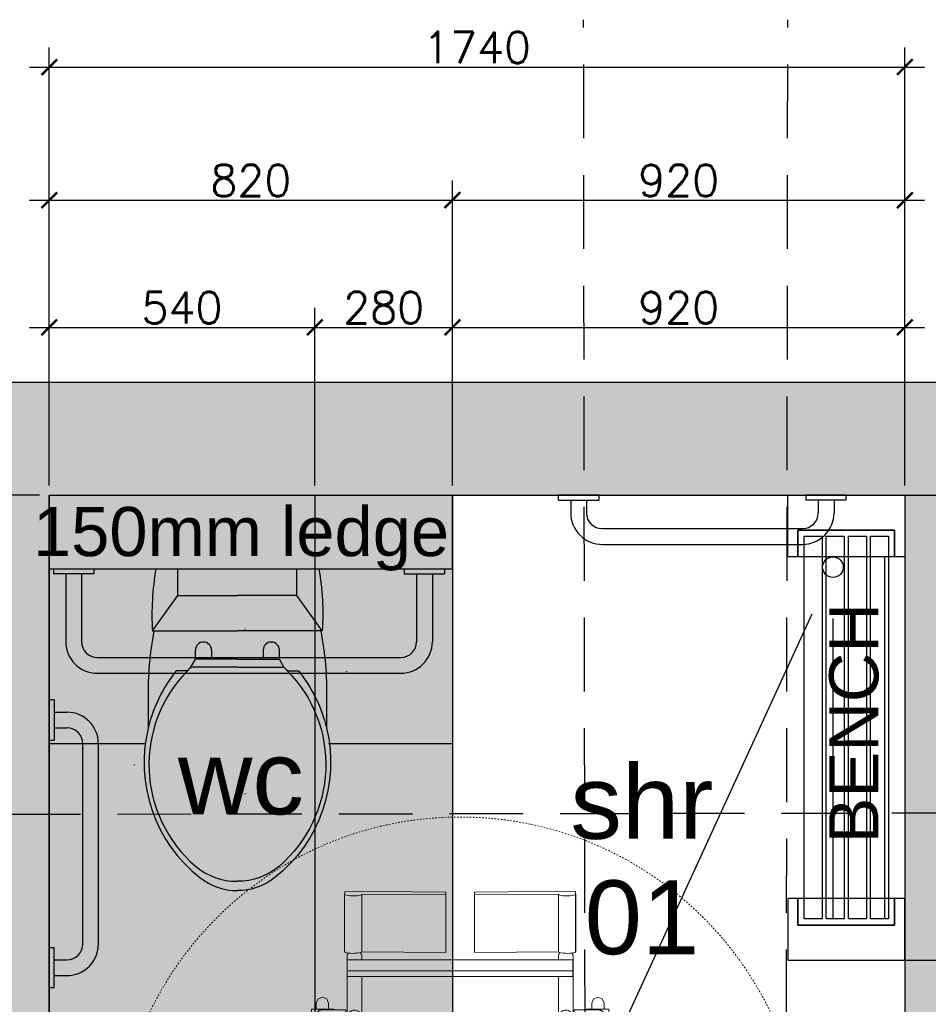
# Model space of a CAD drawing. Header units: millimetres. Extents: x -115474967 to 444143, y -74377 to 241828222.
# Tile 173 of 256: x -104926 to -103078, y 246599 to 248601. Entities that reach past the tile are written whole.
import ezdxf

# ---------------------------------------------------------------- set-up
doc = ezdxf.new("R2010")
doc.units = ezdxf.units.MM
doc.header["$MEASUREMENT"] = 0
doc.linetypes.add('2DASHED', pattern=[0.75, 0.5, -0.25])
doc.linetypes.add('Dash', pattern=[6.35, 3.175, -3.175])
for name, color, linetype in [('00-2 Walls', 4, 'Continuous'), ('00-3 Elev 02', 1, 'Continuous'), ('00-3 Elev 04', 8, 'Continuous'), ('CEIL-PLAN', 7, 'Continuous'), ('DIMS-20', 9, 'Continuous'), ('EB Retained', 9, 'Continuous'), ('FITT-SANT', 5, 'Continuous'), ('TEXT-50', 2, 'Continuous'), ('TILES', 8, 'Continuous')]:
    doc.layers.add(name, color=color, linetype=linetype)
doc.layers.add('0_cons_01', color=40, linetype='Continuous', lineweight=0, plot=False)
for name, color, linetype, lineweight in [('A-DETL-GENF-HDLN', 1, 'Dash', 9), ('A-DETL-GENF-OTLN', 92, 'Continuous', 5), ('G-____-____-TEXT', 231, 'Continuous', 5), ('Interior - Furniture _Pen_No__1', 7, 'Continuous', 13), ('Interior - Furniture _Pen_No__2', 8, 'Continuous', 15)]:
    doc.layers.add(name, color=color, linetype=linetype, lineweight=lineweight)
doc.layers.add('New_B  _  FLOORS  _  Slabs.exist_Pen_No__101', color=7, linetype='Continuous', lineweight=13, true_color=0x747474)
doc.styles.add('Arial_2', font='arial.ttf', dxfattribs={"height": 150})
doc.styles.add('DIMS', font='simplex.shx')
doc.styles.add('TEXT-50', font='arial.ttf', dxfattribs={"height": 100})
doc.dimstyles.new('DIM-20', dxfattribs={"dimscale": 4, "dimtxt": 10, "dimasz": 8, "dimexe": 10, "dimexo": 5, "dimgap": 4, "dimtad": 1, "dimdec": 0, "dimrnd": 5, "dimdsep": 46, "dimtxsty": 'DIMS', "dimblk": 'ARCHTICK', "dimcen": 25, "dimdle": 10, "dimclrd": 9, "dimclre": 9, "dimclrt": 4, "dimadec": 0, "dimazin": 0, "dimtfac": 1, "dimtdec": 0, "dimtmove": 2, "dimatfit": 2, "dimfxl": 1, "dimtolj": 1, "dimtzin": 0, "dimarcsym": 0})

# ---------------------------------------------------------------- blocks, each defined once
blk = doc.blocks.new('gf')
for p, q in [((192800, 61204), (192800, 61535.5)), ((193000.1, 61464.2), (192983.3, 61455.1)), ((192983.3, 61455.1), (192965, 61455.1)), ((192983.3, 61422.3), (192983.3, 61455.1)), ((192965, 61422.3), (192983.3, 61422.3)), ((192983.3, 61369.8), (192983.3, 61422.3)), ((192983.3, 61369.8), (192983.3, 61317.2)), ((192965, 61317.2), (192983.3, 61317.2)), ((192983.3, 61317.2), (192983.3, 61284.4)), ((192983.3, 61284.4), (192965, 61284.4)), ((193000.1, 61275.3), (192983.3, 61284.4))]:
    blk.add_line(p, q)
for points in [[(192926.2, 61539.3, -0.052121), (193063.4, 61551.2), (193123.6, 61551.2, -0.14456)], [(193006.9, 61493.9, -0.11024), (193123.6, 61551.2, -0.16845)], [(193006.9, 61471.2, -0.434217), (193404.1, 61455.1, -0.182634), (193435.2, 61369.8, -2.693815)], [(193123.6, 61551.2, -0.292914), (193427.7, 61445.9, -0.16845), (193454.2, 61369.8, -2.883082)], [(192800, 61535.5, -0.056711), (192926, 61542.5), (192926, 61539.3)], [(193006.9, 61471.2), (193006.9, 61493.9, -0.416606)], [(193000.1, 61464.2, -0.008985), (193006.9, 61471.2, -0.182634)], [(193000.1, 61369.8), (193000.1, 61464.2, -0.444938)], [(193000.1, 61369.8), (193000.1, 61275.3, 0.008985)], [(193006.9, 61268.3, 0.434217), (193404.1, 61284.4, 0.182634), (193435.2, 61369.8, 2.693815)], [(193123.6, 61188.3, 0.292914), (193427.7, 61293.6, 0.16845), (193454.2, 61369.8, 2.883082)], [(193000.1, 61275.3, 0.008985), (193006.9, 61268.3, 0.182634)], [(193006.9, 61268.3), (193006.9, 61245.6, 0.416606)], [(193006.9, 61245.6, 0.11024), (193123.6, 61188.3, 0.16845)], [(192800, 61204, 0.056711), (192926, 61197), (192926, 61200.2)], [(192926.2, 61200.2, 0.052121), (193063.4, 61188.3), (193123.6, 61188.3, 0.14456)]]:
    blk.add_lwpolyline(points, format="xyb")
for points in [[(192926, 61542.5), (192854, 61491), (192800, 61491)], [(192926, 61539.3), (192926, 61369.8)], [(192854, 61491), (192854, 61369.8)], [(192854, 61248.5), (192854, 61369.8)], [(192926, 61200.2), (192926, 61369.8)], [(192926, 61197), (192854, 61248.5), (192800, 61248.5)]]:
    blk.add_lwpolyline(points)
for centre in [(192965, 61438.7), (192965, 61300.8)]:
    blk.add_arc(centre, 16.4, 90, 270)
blk = doc.blocks.new('Wheelchair_7000 - 1400dia-2936137-00 GROUND FLOOR LEVEL')
at = {"layer": 'A-DETL-GENF-HDLN', "color": 250}
blk.add_circle((0, 0), 700, dxfattribs=at)
at = {"layer": 'A-DETL-GENF-OTLN', "color": 250}
for p, q in [((428.5, 324.8), (429.7, 324.2)), ((-309.2, 302.4), (-280.8, 302.4)), ((-309.2, 302.4), (-309.2, 256.9)), ((-280.8, 302.4), (-245.7, 302.4)), ((-280.8, 302.4), (-280.8, 287.9)), ((-245.7, 292.5), (-245.7, 302.4)), ((-88.3, 312.8), (-89.5, 313.5)), ((142.8, 296.5), (142.8, 292.2)), ((197.3, 296.5), (142.8, 296.5)), ((197.3, 292.3), (197.3, 296.5)), ((465, 292.4), (468.8, 291)), ((-308.2, 279.7), (-308.2, 232.2)), ((-278.2, 232.2), (-278.2, 279.7)), ((-245.7, 256.9), (-245.7, 267.6)), ((142.8, 262.4), (142.8, 232.2)), ((197.3, 232.2), (197.3, 262.5)), ((-308.2, 256.9), (-309.2, 256.9)), ((-245.7, 256.9), (-278.1, 256.9)), ((-543.5, 234.9), (-549, 233.7)), ((-549, 233.7), (-547.1, 28.9)), ((-543.5, 234.9), (-426.7, 234.9)), ((-426.4, 235), (-543.2, 235)), ((-337, 230), (-415.9, 230)), ((-409.5, 229.5), (-387, 229.5)), ((-409.5, 229.5), (-409.5, -229.5)), ((-387, 229.5), (-375.4, 229.5)), ((-387, 229.5), (-387, -229.5)), ((-375.4, 229.5), (-375.4, -229.5)), ((-319.8, 230), (-337, 230)), ((-293.2, 232.2), (-308.2, 232.2)), ((-277.5, 230), (-301.5, 230)), ((-277.5, 230), (-293.7, 230)), ((-278.2, 232.2), (-293.2, 232.2)), ((-169.5, 230), (-261.7, 230)), ((-169.5, 230), (-261.7, 230)), ((189.6, 230), (-169.5, 230)), ((-156.6, 199.5), (-156.6, 229.5)), ((-156.6, 229.5), (-154.4, 229.5)), ((160.2, 229.5), (-154.4, 229.5)), ((-154.4, 229.5), (-154.4, 199.5)), ((142.8, 232.2), (197.3, 232.2)), ((160.2, 199.5), (160.2, 229.5)), ((212.3, 230), (185, 230)), ((450.7, 230), (311.4, 230)), ((-541.6, 28.9), (-543, 200)), ((-426.2, 200), (-543, 200)), ((-426.2, 200), (-424.7, 28.9)), ((-415.9, 200), (-409.5, 200)), ((-375.4, 200), (-337, 200)), ((-337, 200), (-319.8, 200)), ((-309.2, 200), (-277.5, 200)), ((-293.7, 200), (-277.5, 200)), ((-258.1, 200), (-169.5, 200)), ((-258.1, 200), (-169.5, 200)), ((-230.7, 199.8), (-156.6, 199.8)), ((-230.7, 199.8), (-230.7, -200.2)), ((-169.5, 200), (-156.6, 200)), ((-156.6, 199.5), (-154.4, 199.5)), ((-154.4, 199.5), (160.2, 199.5)), ((160.2, 200), (189.6, 200)), ((160.2, 199.8), (162.9, 199.8)), ((162.9, 199.8), (197.2, 199.8)), ((162.9, -200), (162.9, 199.8)), ((185, 200), (212.3, 200)), ((197.2, 199.8), (210.9, 199.8)), ((197.2, 199.8), (197.2, -201.1)), ((210.9, 199.8), (210.9, -199.9)), ((311.4, 200), (450.7, 200)), ((-547.1, 28.9), (-541.6, 28.9)), ((-541.6, 28.9), (-424.7, 28.9)), ((-547.1, -28.9), (-549, -233.7)), ((-541.6, -28.9), (-547.1, -28.9)), ((-543, -200), (-541.6, -28.9)), ((-541.6, -28.9), (-424.7, -28.9)), ((-424.7, -28.9), (-426.2, -200)), ((-426.2, -200), (-543, -200)), ((-409.5, -200), (-415.9, -200)), ((-337, -200), (-375.4, -200)), ((-319.8, -200), (-337, -200)), ((-277.5, -200), (-301.5, -200)), ((-277.5, -200), (-293.7, -200)), ((-230.7, -200), (-261.7, -200)), ((-230.7, -200), (-261.7, -200)), ((-156.6, -200), (-169.5, -200)), ((-156.6, -229.5), (-156.6, -199.5)), ((-156.6, -199.5), (-154.4, -199.5)), ((160.2, -199.5), (-154.4, -199.5)), ((-154.4, -199.5), (-154.4, -229.5)), ((160.2, -229.5), (160.2, -199.5)), ((176, -200), (160.2, -200)), ((212.3, -200), (206.7, -200)), ((450.7, -200), (311.4, -200)), ((197.2, -201.1), (176, -201.1)), ((207.2, -201.1), (197.2, -201.1)), ((207.9, -201.1), (207.2, -201.1)), ((-549, -233.7), (-543.5, -234.9)), ((-543.5, -234.9), (-426.7, -234.9)), ((-543.2, -235), (-426.4, -235)), ((-415.9, -230), (-337, -230)), ((-387, -229.5), (-409.5, -229.5)), ((-375.4, -229.5), (-387, -229.5)), ((-337, -230), (-319.8, -230)), ((-309.2, -230), (-277.5, -230)), ((-308.2, -232.2), (-308.2, -279.7)), ((-308.2, -232.2), (-293.2, -232.2)), ((-293.7, -230), (-277.5, -230)), ((-293.2, -232.2), (-278.2, -232.2)), ((-278.2, -279.7), (-278.2, -232.2)), ((-258.1, -230), (-169.5, -230)), ((-258.1, -230), (-169.5, -230)), ((-169.5, -230), (189.6, -230)), ((-156.6, -229.5), (-154.4, -229.5)), ((-154.4, -229.5), (160.2, -229.5)), ((142.8, -232.2), (142.8, -262.6)), ((142.8, -232.2), (197.3, -232.2)), ((185, -230), (212.3, -230)), ((197.3, -262.5), (197.3, -232.2)), ((311.4, -230), (450.7, -230)), ((-309.2, -256.9), (-308.2, -256.9)), ((-309.2, -302.4), (-309.2, -256.9)), ((-278.1, -256.9), (-245.7, -256.9)), ((-245.7, -256.9), (-245.7, -267.5)), ((465, -262.4), (468.8, -263.9)), ((-280.8, -302.4), (-280.8, -287.9)), ((-245.7, -292.5), (-245.7, -302.4)), ((142.8, -292.4), (142.8, -296.5)), ((197.3, -296.5), (142.8, -296.5)), ((197.3, -296.5), (197.3, -292.4)), ((-280.8, -302.4), (-309.2, -302.4)), ((-245.7, -302.4), (-280.8, -302.4)), ((428.5, -312.8), (429.7, -313.5)), ((-88.3, -324.8), (-89.5, -324.2))]:
    blk.add_line(p, q, dxfattribs=at)
at = {"layer": 'A-DETL-GENF-OTLN', "color": 250, "flags": 128}
for points in [[(-94.3, 318.8), (-91.6, 323.9), (-88.3, 324.8)], [(-88.3, 324.8), (-84.2, 324.8), (-72, 324.8), (-52, 324.8), (-25, 324.8), (8.3, 324.8), (46.7, 324.8), (89.1, 324.8), (134, 324.8), (180.1, 324.8), (225.9, 324.8), (269.9, 324.8), (310.7, 324.8), (347, 324.8), (377.7, 324.8), (401.8, 324.8), (418.4, 324.8), (427.2, 324.8), (428.5, 324.8)], [(428.5, 324.8), (424.4, 324.8), (412.1, 324.8), (392.2, 324.8), (365.1, 324.8), (331.9, 324.8), (293.4, 324.8), (251.1, 324.8), (206.1, 324.8), (160, 324.8), (114.3, 324.8), (70.3, 324.8), (29.4, 324.8), (-6.9, 324.8), (-37.6, 324.8), (-61.6, 324.8), (-78.3, 324.8), (-87, 324.8), (-88.3, 324.8)], [(430.2, 323.9), (433.5, 322.1), (434.5, 318.8)], [(-90.1, 313.8), (-93.4, 315.6), (-94.3, 318.8)], [(428.5, 312.8), (424.4, 312.8), (412.1, 312.8), (392.2, 312.8), (365.1, 312.8), (331.9, 312.8), (293.4, 312.8), (251.1, 312.8), (206.1, 312.8), (160, 312.8), (114.3, 312.8), (70.3, 312.8), (29.4, 312.8), (-6.9, 312.8), (-37.6, 312.8), (-61.6, 312.8), (-78.3, 312.8), (-87, 312.8), (-88.3, 312.8)], [(-88.3, 312.8), (-84.2, 312.8), (-72, 312.8), (-52, 312.8), (-25, 312.8), (8.3, 312.8), (46.7, 312.8), (89.1, 312.8), (134, 312.8), (180.1, 312.8), (225.9, 312.8), (269.9, 312.8), (310.7, 312.8), (347, 312.8), (377.7, 312.8), (401.8, 312.8), (418.4, 312.8), (427.2, 312.8), (428.5, 312.8)], [(434.5, 318.8), (431.7, 313.8), (428.5, 312.8)], [(-333.8, 280), (-329.9, 289.2), (-321.3, 292.6)], [(-321.3, 292.6), (-317.2, 292.6), (-309.2, 292.6)], [(-309.2, 292.6), (-318, 292.6), (-321.3, 292.6)], [(-188.8, 292.6), (-192.9, 292.6), (-204.7, 292.6), (-222.7, 292.6), (-244.6, 292.6), (-267.9, 292.6)], [(-245.7, 292.6), (-242.2, 292.6), (-222.7, 292.6)], [(-211, 292.6), (-203.1, 292.6), (-192.1, 292.6), (-188.8, 292.6)], [(-188.8, 292.6), (-179.7, 288.7), (-176.3, 280)], [(-139.9, 277.4), (-135.9, 287.5), (-126.2, 292.3), (-124.9, 292.4)], [(-124.9, 292.4), (-120.7, 292.4), (-108.5, 292.4), (-107.9, 292.4)], [(465, 292.4), (460.9, 292.4), (448.7, 292.4), (428.6, 292.4), (401.3, 292.4), (367.6, 292.4), (328.3, 292.4), (284.7, 292.4), (237.8, 292.4), (189, 292.4), (139.7, 292.4), (91.2, 292.4), (45, 292.4), (2.2, 292.4), (-35.9, 292.4), (-68.2, 292.4), (-93.8, 292.4), (-112.1, 292.4), (-122.5, 292.4), (-124.9, 292.4)], [(-61.2, 292.4), (-27.4, 292.4), (11.8, 292.4), (49.3, 292.4)], [(197.3, 292.4), (200.5, 292.4), (231.1, 292.4)], [(470.8, 290.2), (475.2, 288.5), (480, 278.7), (480, 277.4)], [(-321.3, 267.5), (-330.4, 271.4), (-333.8, 280)], [(-309.2, 267.5), (-318, 267.5), (-321.3, 267.5)], [(-321.3, 267.5), (-317.2, 267.5), (-309.2, 267.5)], [(-268.2, 267.5), (-265.4, 267.5), (-242.2, 267.5), (-220.5, 267.5), (-203.1, 267.5), (-192.1, 267.5), (-188.8, 267.5)], [(-188.8, 267.5), (-192.9, 267.5), (-204.7, 267.5), (-222.7, 267.5), (-244.6, 267.5), (-245.7, 267.5)], [(-176.3, 280), (-180.2, 270.9), (-188.8, 267.5)], [(-124.9, 262.4), (-135, 266.4), (-139.8, 276.1), (-139.9, 277.4)], [(-120.3, 262.4), (-122.5, 262.4), (-124.9, 262.4)], [(-124.9, 262.4), (-120.7, 262.4), (-108.5, 262.4), (-88.4, 262.4), (-61.2, 262.4), (-27.4, 262.4), (11.8, 262.4), (55.5, 262.4), (102.4, 262.4), (151.2, 262.4), (200.5, 262.4), (249, 262.4), (295.2, 262.4), (338, 262.4), (376, 262.4), (408.3, 262.4), (434, 262.4), (452.2, 262.4), (462.6, 262.4), (465, 262.4)], [(142.8, 262.4), (139.7, 262.4), (91.2, 262.4), (45, 262.4), (2.2, 262.4), (-31.3, 262.4)], [(315.6, 262.4), (284.7, 262.4), (237.8, 262.4), (197.3, 262.4)], [(465, 262.4), (460.9, 262.4), (448.7, 262.4), (447.8, 262.4)], [(480, 277.4), (476.1, 267.3), (466.3, 262.5), (465, 262.4)], [(-293.7, 230), (-310.9, 230), (-326.2, 230), (-336.1, 230), (-337, 230)], [(-169.5, 230), (-200.7, 230), (-230.4, 230), (-256.4, 230), (-277, 230), (-290.8, 230), (-292.3, 230)], [(311.4, 230), (284.3, 230), (258.7, 230), (237.2, 230), (221.6, 230), (213.4, 230), (212.3, 230)], [(-337, 200), (-328.2, 200), (-313.6, 200), (-296.5, 200), (-293.7, 200)], [(-292.3, 200), (-279.8, 200), (-260.3, 200), (-235.1, 200), (-205.9, 200), (-174.8, 200), (-169.5, 200)], [(212.3, 200), (216.5, 200), (228.6, 200), (247.4, 200), (271.2, 200), (297.8, 200), (311.4, 200)], [(-293.7, -200), (-310.9, -200), (-326.2, -200), (-336.1, -200), (-337, -200)], [(-169.5, -200), (-200.7, -200), (-230.4, -200), (-256.4, -200), (-277, -200), (-290.8, -200), (-292.3, -200)], [(311.4, -200), (284.3, -200), (258.7, -200), (237.2, -200), (221.6, -200), (213.4, -200), (212.3, -200)], [(-337, -230), (-328.2, -230), (-313.6, -230), (-296.5, -230), (-293.7, -230)], [(-292.3, -230), (-279.8, -230), (-260.3, -230), (-235.1, -230), (-205.9, -230), (-174.8, -230), (-169.5, -230)], [(212.3, -230), (216.5, -230), (228.6, -230), (247.4, -230), (271.2, -230), (297.8, -230), (311.4, -230)], [(-333.8, -280), (-329.9, -270.9), (-321.3, -267.5)], [(-321.3, -292.6), (-330.4, -288.7), (-333.8, -280)], [(-321.3, -267.5), (-317.2, -267.5), (-309.2, -267.5)], [(-309.2, -267.5), (-318, -267.5), (-321.3, -267.5)], [(-188.8, -267.5), (-192.9, -267.5), (-204.7, -267.5), (-222.7, -267.5), (-244.6, -267.5), (-267.9, -267.5)], [(-245.7, -267.5), (-242.2, -267.5), (-222.7, -267.5)], [(-211, -267.5), (-203.1, -267.5), (-192.1, -267.5), (-188.8, -267.5)], [(-188.8, -267.5), (-179.7, -271.4), (-176.3, -280)], [(-176.3, -280), (-180.2, -289.2), (-188.8, -292.6)], [(-139.9, -277.4), (-135.9, -267.3), (-126.2, -262.5), (-124.9, -262.4)], [(-124.9, -292.4), (-135, -288.5), (-139.8, -278.7), (-139.9, -277.4)], [(-124.9, -262.4), (-120.7, -262.4), (-108.5, -262.4), (-107.9, -262.4)], [(465, -262.4), (460.9, -262.4), (448.7, -262.4), (428.6, -262.4), (401.3, -262.4), (367.6, -262.4), (328.3, -262.4), (284.7, -262.4), (237.8, -262.4), (189, -262.4), (139.7, -262.4), (91.2, -262.4), (45, -262.4), (2.2, -262.4), (-35.9, -262.4), (-68.2, -262.4), (-93.8, -262.4), (-112.1, -262.4), (-122.5, -262.4), (-124.9, -262.4)], [(-61.2, -262.4), (-27.4, -262.4), (11.8, -262.4), (49.3, -262.4)], [(197.3, -262.4), (200.5, -262.4), (231.1, -262.4)], [(480, -277.4), (476.1, -287.5), (466.3, -292.3), (465, -292.4)], [(470.8, -264.7), (475.2, -266.4), (480, -276.1), (480, -277.4)], [(-309.2, -292.6), (-318, -292.6), (-321.3, -292.6)], [(-321.3, -292.6), (-317.2, -292.6), (-309.2, -292.6)], [(-268.2, -292.6), (-265.4, -292.6), (-242.2, -292.6), (-220.5, -292.6), (-203.1, -292.6), (-192.1, -292.6), (-188.8, -292.6)], [(-188.8, -292.6), (-192.9, -292.6), (-204.7, -292.6), (-222.7, -292.6), (-244.6, -292.6), (-245.7, -292.6)], [(-120.3, -292.4), (-122.5, -292.4), (-124.9, -292.4)], [(-124.9, -292.4), (-120.7, -292.4), (-108.5, -292.4), (-88.4, -292.4), (-61.2, -292.4), (-27.4, -292.4), (11.8, -292.4), (55.5, -292.4), (102.4, -292.4), (151.2, -292.4), (200.5, -292.4), (249, -292.4), (295.2, -292.4), (338, -292.4), (376, -292.4), (408.3, -292.4), (434, -292.4), (452.2, -292.4), (462.6, -292.4), (465, -292.4)], [(142.8, -292.4), (139.7, -292.4), (91.2, -292.4), (45, -292.4), (2.2, -292.4), (-31.3, -292.4)], [(315.6, -292.4), (284.7, -292.4), (237.8, -292.4), (197.3, -292.4)], [(465, -292.4), (460.9, -292.4), (448.7, -292.4), (447.8, -292.4)], [(-94.3, -318.8), (-91.6, -313.8), (-88.3, -312.8)], [(-90.1, -323.9), (-93.4, -322.1), (-94.3, -318.8)], [(-88.3, -312.8), (-84.2, -312.8), (-72, -312.8), (-52, -312.8), (-25, -312.8), (8.3, -312.8), (46.7, -312.8), (89.1, -312.8), (134, -312.8), (180.1, -312.8), (225.9, -312.8), (269.9, -312.8), (310.7, -312.8), (347, -312.8), (377.7, -312.8), (401.8, -312.8), (418.4, -312.8), (427.2, -312.8), (428.5, -312.8)], [(428.5, -312.8), (424.4, -312.8), (412.1, -312.8), (392.2, -312.8), (365.1, -312.8), (331.9, -312.8), (293.4, -312.8), (251.1, -312.8), (206.1, -312.8), (160, -312.8), (114.3, -312.8), (70.3, -312.8), (29.4, -312.8), (-6.9, -312.8), (-37.6, -312.8), (-61.6, -312.8), (-78.3, -312.8), (-87, -312.8), (-88.3, -312.8)], [(434.5, -318.8), (431.7, -323.9), (428.5, -324.8)], [(430.2, -313.8), (433.5, -315.6), (434.5, -318.8)], [(428.5, -324.8), (424.4, -324.8), (412.1, -324.8), (392.2, -324.8), (365.1, -324.8), (331.9, -324.8), (293.4, -324.8), (251.1, -324.8), (206.1, -324.8), (160, -324.8), (114.3, -324.8), (70.3, -324.8), (29.4, -324.8), (-6.9, -324.8), (-37.6, -324.8), (-61.6, -324.8), (-78.3, -324.8), (-87, -324.8), (-88.3, -324.8)], [(-88.3, -324.8), (-84.2, -324.8), (-72, -324.8), (-52, -324.8), (-25, -324.8), (8.3, -324.8), (46.7, -324.8), (89.1, -324.8), (134, -324.8), (180.1, -324.8), (225.9, -324.8), (269.9, -324.8), (310.7, -324.8), (347, -324.8), (377.7, -324.8), (401.8, -324.8), (418.4, -324.8), (427.2, -324.8), (428.5, -324.8)]]:
    blk.add_lwpolyline(points, dxfattribs=at)
at = {"layer": 'A-DETL-GENF-OTLN', "color": 250}
for centre, start, end in [((-33.1, 215), 76.4606, 103.5394), ((-33.1, -215), 256.4606, 283.5394)]:
    blk.add_arc(centre, 15, start, end, dxfattribs=at)
for centre, major_axis, ratio, start_param, end_param in [((-543.2, 217.5), (0, 17.5), 0.207912, 3.182611, 6.373604), ((-426.4, 217.5), (0, 17.5), 0.207912, 3.182611, 6.373604), ((-415.9, 215), (0, 15), 0.956305, 0, 0.523599), ((311.4, 215), (0, 15), 0.099001, 4.712389, 6.283185), ((311.4, 215), (0, 15), 0.099001, 4.712389, 6.283185), ((450.7, 215), (0, 15), 0.099001, 4.712389, 6.283185), ((-415.9, 215), (0, 15), 0.956305, 2.50932, 3.141593), ((311.4, 215), (0, 15), 0.099001, 3.141593, 4.712389), ((311.4, 215), (0, 15), 0.099001, 3.141593, 4.712389), ((450.7, 215), (0, 15), 0.099001, 3.141593, 4.712389), ((-543.2, -217.5), (0, 17.5), 0.207912, 3.051174, 6.242167), ((-426.4, -217.5), (0, 17.5), 0.207912, 3.051174, 6.242167), ((-415.9, -215), (0, 15), 0.956305, 0, 0.632273), ((311.4, -215), (0, 15), 0.099001, 4.712389, 6.283185), ((311.4, -215), (0, 15), 0.099001, 4.712389, 6.283185), ((450.7, -215), (0, 15), 0.099001, 4.712389, 6.283185), ((311.4, -215), (0, 15), 0.099001, 3.141593, 4.712389), ((311.4, -215), (0, 15), 0.099001, 3.141593, 4.712389), ((450.7, -215), (0, 15), 0.099001, 3.141593, 4.712389), ((-415.9, -215), (0, 15), 0.956305, 2.617994, 3.141593)]:
    blk.add_ellipse(centre, major_axis=major_axis, ratio=ratio, start_param=start_param, end_param=end_param, dxfattribs=at)
for points, knots in [([(-308.2, 279.7), (-308.2, 280), (-308.1, 280.6), (-308, 281.6), (-307.9, 282.6), (-307.7, 283.5), (-307.4, 284.5), (-307, 285.4), (-306.6, 286.3), (-306.2, 287.2), (-305.6, 288), (-304.9, 289.1), (-304, 290), (-303.1, 290.9), (-302, 291.8), (-300.7, 292.7), (-298.9, 293.6), (-296.4, 294.4), (-294.5, 294.7), (-293.2, 294.7)], [0.5, 0.5, 0.5, 0.5, 0.5208333, 0.5416667, 0.5625, 0.5833333, 0.6041667, 0.625, 0.6458333, 0.6666667, 0.6875, 0.7083333, 0.75, 0.7708333, 0.7916667, 0.8333333, 0.875, 0.9166667, 1, 1, 1, 1]), ([(-293.2, 294.7), (-291.9, 294.7), (-289.9, 294.4), (-287.4, 293.6), (-285.6, 292.7), (-284.3, 291.8), (-283.3, 290.9), (-282.3, 290), (-281.2, 288.8), (-280.3, 287.5), (-279.7, 286.3), (-279.3, 285.4), (-279, 284.5), (-278.7, 283.5), (-278.4, 282.6), (-278.3, 281.6), (-278.2, 280.6), (-278.2, 280), (-278.2, 279.7)], [0, 0, 0, 0, 0.0833333, 0.125, 0.1666667, 0.2083333, 0.2291667, 0.25, 0.2916667, 0.3333333, 0.3541667, 0.375, 0.3958333, 0.4166667, 0.4375, 0.4583333, 0.4791667, 0.5, 0.5, 0.5, 0.5]), ([(-290.4, 229.9), (-291.9, 230.1), (-295.2, 230), (-300, 228.3), (-304.1, 224.9), (-306.7, 220.3), (-307.3, 216.8), (-307.3, 215)], [-0.5410399, -0.5410399, -0.5410399, -0.5410399, -0.4444444, -0.3333333, -0.2222222, -0.1111111, 0, 0, 0, 0]), ([(214.6, 229.8), (213, 230.1), (209.5, 230), (204.6, 228.3), (200.5, 224.8), (197.9, 220.2), (197.3, 216.7), (197.3, 215)], [-0.5506783, -0.5506783, -0.5506783, -0.5506783, -0.4444444, -0.3333333, -0.2222222, -0.1111111, 0, 0, 0, 0]), ([(-307.3, 215), (-307.3, 213.2), (-306.7, 209.7), (-304, 205.1), (-300, 201.7), (-295.2, 200), (-291.9, 199.9), (-290.4, 200.1)], [-1, -1, -1, -1, -0.8888889, -0.7777778, -0.6666667, -0.5555556, -0.4591804, -0.4591804, -0.4591804, -0.4591804]), ([(197.3, 215), (197.3, 213.3), (197.9, 209.8), (199.6, 206.8), (200.7, 205.5)], [-1, -1, -1, -1, -0.8888889, -0.7816489, -0.7816489, -0.7816489, -0.7816489]), ([(200.8, 205.4), (201.9, 204), (204.6, 201.7), (209, 200.1), (212, 200), (213.1, 200)], [-0.7777778, -0.7777778, -0.7777778, -0.7777778, -0.6666667, -0.5555556, -0.4815572, -0.4815572, -0.4815572, -0.4815572]), ([(-290.4, -200.1), (-291.9, -199.9), (-295.2, -200), (-300, -201.7), (-304.1, -205.1), (-306.7, -209.7), (-307.3, -213.2), (-307.3, -215)], [-0.5410399, -0.5410399, -0.5410399, -0.5410399, -0.4444444, -0.3333333, -0.2222222, -0.1111111, 0, 0, 0, 0]), ([(-307.3, -215), (-307.3, -216.8), (-306.7, -220.3), (-304, -224.9), (-300, -228.3), (-295.2, -230), (-291.9, -230.1), (-290.4, -229.9)], [-1, -1, -1, -1, -0.8888889, -0.7777778, -0.6666667, -0.5555556, -0.4591804, -0.4591804, -0.4591804, -0.4591804]), ([(197.3, -215), (197.3, -216.7), (197.9, -220.2), (200.5, -224.8), (204.6, -228.3), (209, -229.9), (212, -230), (213.1, -230)], [-1, -1, -1, -1, -0.8888889, -0.7777778, -0.6666667, -0.5555556, -0.4815572, -0.4815572, -0.4815572, -0.4815572]), ([(-293.2, -294.7), (-294.5, -294.7), (-296.4, -294.4), (-298.9, -293.6), (-300.7, -292.7), (-302, -291.8), (-303.1, -290.9), (-304, -290), (-305.1, -288.8), (-306, -287.5), (-306.6, -286.3), (-307, -285.4), (-307.4, -284.5), (-307.7, -283.5), (-307.9, -282.6), (-308, -281.6), (-308.1, -280.6), (-308.2, -280), (-308.2, -279.7)], [0, 0, 0, 0, 0.0833333, 0.125, 0.1666667, 0.2083333, 0.2291667, 0.25, 0.2916667, 0.3333333, 0.3541667, 0.375, 0.3958333, 0.4166667, 0.4375, 0.4583333, 0.4791667, 0.5, 0.5, 0.5, 0.5]), ([(-278.2, -279.7), (-278.2, -280), (-278.2, -280.6), (-278.3, -281.6), (-278.4, -282.6), (-278.7, -283.5), (-279, -284.5), (-279.3, -285.4), (-279.7, -286.3), (-280.2, -287.2), (-280.7, -288), (-281.4, -289.1), (-282.3, -290), (-283.3, -290.9), (-284.3, -291.8), (-285.6, -292.7), (-287.4, -293.6), (-289.9, -294.4), (-291.9, -294.7), (-293.2, -294.7)], [0.5, 0.5, 0.5, 0.5, 0.5208333, 0.5416667, 0.5625, 0.5833333, 0.6041667, 0.625, 0.6458333, 0.6666667, 0.6875, 0.7083333, 0.75, 0.7708333, 0.7916667, 0.8333333, 0.875, 0.9166667, 1, 1, 1, 1])]:
    blk.add_open_spline(points, degree=3, knots=knots, dxfattribs=at)
for points in [[(-293.3, 229.8), (-293.6, 230.1), (-293.8, 230.1), (-294.1, 229.8)], [(-294.1, 200.2), (-293.8, 199.9), (-293.6, 199.9), (-293.3, 200.2)], [(213.7, 200.1), (214.1, 200.1), (214.5, 200.2), (214.9, 200.2)], [(-293.3, -200.2), (-293.6, -199.9), (-293.8, -199.9), (-294.1, -200.2)], [(214.6, -200.2), (213.4, -200), (212.2, -200), (210.9, -200.1)], [(209.6, -200.2), (207.9, -200.5), (204.6, -201.7), (200.5, -205.2), (197.9, -209.8), (197.3, -213.3), (197.3, -215)], [(-294.1, -229.8), (-293.8, -230.1), (-293.6, -230.1), (-293.3, -229.8)], [(213.7, -229.9), (214.1, -229.9), (214.5, -229.8), (214.9, -229.8)]]:
    blk.add_open_spline(points, degree=3, dxfattribs=at)
blk = doc.blocks.new('_ArchTick')
at = {"color": 0, "linetype": 'ByBlock', "const_width": 0.15}
blk.add_lwpolyline([(-0.5, -0.5), (0.5, 0.5)], dxfattribs=at)
blk = doc.blocks.new('*D454')
at = {"layer": 'Defpoints', "color": 0, "transparency": 16777216}
for p in [(-103126, 248505.1), (-104866, 247634.6), (-103126, 247634.6)]:
    blk.add_point(p, dxfattribs=at)
at = {"layer": 'DIMS-20', "color": 9, "lineweight": -2, "transparency": 16777216}
for p, q in [((-104866, 247654.6), (-104866, 248545.1)), ((-103126, 247654.6), (-103126, 248545.1)), ((-104906, 248505.1), (-103086, 248505.1))]:
    blk.add_line(p, q, dxfattribs=at)
at = {"layer": 'DIMS-20', "color": 9, "lineweight": -2, "transparency": 16777216, "xscale": 32, "yscale": 32, "zscale": 32, "rotation": 180}
blk.add_blockref('_ArchTick', (-104866, 248505.1), dxfattribs=at)
at = {"layer": 'DIMS-20', "color": 9, "lineweight": -2, "transparency": 16777216, "xscale": 32, "yscale": 32, "zscale": 32}
blk.add_blockref('_ArchTick', (-103126, 248505.1), dxfattribs=at)
at = {"layer": 'DIMS-20', "color": 4, "transparency": 16777216, "insert": (-103996, 248545.1), "char_height": 64, "attachment_point": 5, "style": 'DIMS'}
blk.add_mtext('\\A1;1740', dxfattribs=at)
blk = doc.blocks.new('*D324')
at = {"layer": 'Defpoints', "color": 0, "transparency": 16777216}
for p in [(-104046, 248234.5), (-104866, 247634.6), (-104046, 247634.6)]:
    blk.add_point(p, dxfattribs=at)
at = {"layer": 'DIMS-20', "color": 9, "lineweight": -2, "transparency": 16777216}
for p, q in [((-104866, 247654.6), (-104866, 248274.5)), ((-104046, 247654.6), (-104046, 248274.5)), ((-104906, 248234.5), (-104006, 248234.5))]:
    blk.add_line(p, q, dxfattribs=at)
at = {"layer": 'DIMS-20', "color": 9, "lineweight": -2, "transparency": 16777216, "xscale": 32, "yscale": 32, "zscale": 32, "rotation": 180}
blk.add_blockref('_ArchTick', (-104866, 248234.5), dxfattribs=at)
at = {"layer": 'DIMS-20', "color": 9, "lineweight": -2, "transparency": 16777216, "xscale": 32, "yscale": 32, "zscale": 32}
blk.add_blockref('_ArchTick', (-104046, 248234.5), dxfattribs=at)
at = {"layer": 'DIMS-20', "color": 4, "transparency": 16777216, "insert": (-104456, 248274.5), "char_height": 64, "attachment_point": 5, "style": 'DIMS'}
blk.add_mtext('\\A1;820', dxfattribs=at)
blk = doc.blocks.new('*D325')
at = {"layer": 'Defpoints', "color": 0, "transparency": 16777216}
for p in [(-103126, 248234.5), (-104046, 247634.6), (-103126, 247634.6)]:
    blk.add_point(p, dxfattribs=at)
at = {"layer": 'DIMS-20', "color": 9, "lineweight": -2, "transparency": 16777216}
for p, q in [((-104046, 247654.6), (-104046, 248274.5)), ((-103126, 247654.6), (-103126, 248274.5)), ((-104086, 248234.5), (-103086, 248234.5))]:
    blk.add_line(p, q, dxfattribs=at)
at = {"layer": 'DIMS-20', "color": 9, "lineweight": -2, "transparency": 16777216, "xscale": 32, "yscale": 32, "zscale": 32, "rotation": 180}
blk.add_blockref('_ArchTick', (-104046, 248234.5), dxfattribs=at)
at = {"layer": 'DIMS-20', "color": 9, "lineweight": -2, "transparency": 16777216, "xscale": 32, "yscale": 32, "zscale": 32}
blk.add_blockref('_ArchTick', (-103126, 248234.5), dxfattribs=at)
at = {"layer": 'DIMS-20', "color": 4, "transparency": 16777216, "insert": (-103586, 248274.5), "char_height": 64, "attachment_point": 5, "style": 'DIMS'}
blk.add_mtext('\\A1;920', dxfattribs=at)
blk = doc.blocks.new('*D326')
at = {"layer": 'Defpoints', "color": 0, "transparency": 16777216}
for p in [(-104326, 247975.9), (-104866, 247634.6), (-104326, 247634.6)]:
    blk.add_point(p, dxfattribs=at)
at = {"layer": 'DIMS-20', "color": 9, "lineweight": -2, "transparency": 16777216}
for p, q in [((-104866, 247654.6), (-104866, 248015.9)), ((-104326, 247654.6), (-104326, 248015.9)), ((-104906, 247975.9), (-104286, 247975.9))]:
    blk.add_line(p, q, dxfattribs=at)
at = {"layer": 'DIMS-20', "color": 9, "lineweight": -2, "transparency": 16777216, "xscale": 32, "yscale": 32, "zscale": 32, "rotation": 180}
blk.add_blockref('_ArchTick', (-104866, 247975.9), dxfattribs=at)
at = {"layer": 'DIMS-20', "color": 9, "lineweight": -2, "transparency": 16777216, "xscale": 32, "yscale": 32, "zscale": 32}
blk.add_blockref('_ArchTick', (-104326, 247975.9), dxfattribs=at)
at = {"layer": 'DIMS-20', "color": 4, "transparency": 16777216, "insert": (-104596, 248015.9), "char_height": 64, "attachment_point": 5, "style": 'DIMS'}
blk.add_mtext('\\A1;540', dxfattribs=at)
blk = doc.blocks.new('*D455')
at = {"layer": 'Defpoints', "color": 0, "transparency": 16777216}
for p in [(-104046, 247975.9), (-104326, 247634.6), (-104046, 247634.6)]:
    blk.add_point(p, dxfattribs=at)
at = {"layer": 'DIMS-20', "color": 9, "lineweight": -2, "transparency": 16777216}
for p, q in [((-104326, 247654.6), (-104326, 248015.9)), ((-104046, 247654.6), (-104046, 248015.9)), ((-104366, 247975.9), (-104006, 247975.9))]:
    blk.add_line(p, q, dxfattribs=at)
at = {"layer": 'DIMS-20', "color": 9, "lineweight": -2, "transparency": 16777216, "xscale": 32, "yscale": 32, "zscale": 32, "rotation": 180}
blk.add_blockref('_ArchTick', (-104326, 247975.9), dxfattribs=at)
at = {"layer": 'DIMS-20', "color": 9, "lineweight": -2, "transparency": 16777216, "xscale": 32, "yscale": 32, "zscale": 32}
blk.add_blockref('_ArchTick', (-104046, 247975.9), dxfattribs=at)
at = {"layer": 'DIMS-20', "color": 4, "transparency": 16777216, "insert": (-104186, 248015.9), "char_height": 64, "attachment_point": 5, "style": 'DIMS'}
blk.add_mtext('\\A1;280', dxfattribs=at)
blk = doc.blocks.new('*D456')
at = {"layer": 'Defpoints', "color": 0, "transparency": 16777216}
for p in [(-105415.2, 247634.6), (-104866, 247634.6), (-104866, 244849.6)]:
    blk.add_point(p, dxfattribs=at)
at = {"layer": 'DIMS-20', "color": 9, "lineweight": -2, "transparency": 16777216}
for p, q in [((-105415.2, 244809.6), (-105415.2, 247674.6)), ((-104886, 247634.6), (-105455.2, 247634.6)), ((-104886, 244849.6), (-105455.2, 244849.6))]:
    blk.add_line(p, q, dxfattribs=at)
at = {"layer": 'DIMS-20', "color": 9, "lineweight": -2, "transparency": 16777216, "xscale": 32, "yscale": 32, "zscale": 32}
for p, rotation in [((-105415.2, 247634.6), 90), ((-105415.2, 244849.6), 270)]:
    blk.add_blockref('_ArchTick', p, dxfattribs=dict(at, rotation=rotation))
at = {"layer": 'DIMS-20', "color": 4, "transparency": 16777216, "insert": (-105455.2, 246242.1), "char_height": 64, "attachment_point": 5, "rotation": 90, "style": 'DIMS'}
blk.add_mtext('\\A1;2785', dxfattribs=at)
blk = doc.blocks.new('*D458')
at = {"layer": 'Defpoints', "color": 0, "transparency": 16777216}
for p in [(-102896, 247634.6), (-102397.7, 247634.6), (-103126, 245949.4)]:
    blk.add_point(p, dxfattribs=at)
at = {"layer": 'DIMS-20', "color": 9, "lineweight": -2, "transparency": 16777216}
for p, q in [((-102397.7, 245909.4), (-102397.7, 247674.6)), ((-102876, 247634.6), (-102357.7, 247634.6)), ((-103106, 245949.4), (-102357.7, 245949.4))]:
    blk.add_line(p, q, dxfattribs=at)
at = {"layer": 'DIMS-20', "color": 9, "lineweight": -2, "transparency": 16777216, "xscale": 32, "yscale": 32, "zscale": 32}
for p, rotation in [((-102397.7, 247634.6), 90), ((-102397.7, 245949.4), 270)]:
    blk.add_blockref('_ArchTick', p, dxfattribs=dict(at, rotation=rotation))
at = {"layer": 'DIMS-20', "color": 4, "transparency": 16777216, "insert": (-102437.7, 246792), "char_height": 64, "attachment_point": 5, "rotation": 90, "style": 'DIMS'}
blk.add_mtext('\\A1;1685', dxfattribs=at)
blk = doc.blocks.new('*D386')
at = {"layer": 'Defpoints', "color": 0, "transparency": 16777216}
for p in [(-103126, 247975.9), (-104046, 247893.1), (-103126, 247893.1)]:
    blk.add_point(p, dxfattribs=at)
at = {"layer": 'DIMS-20', "color": 9, "lineweight": -2, "transparency": 16777216}
for p, q in [((-104046, 247913.1), (-104046, 248015.9)), ((-103126, 247913.1), (-103126, 248015.9)), ((-104086, 247975.9), (-103086, 247975.9))]:
    blk.add_line(p, q, dxfattribs=at)
at = {"layer": 'DIMS-20', "color": 9, "lineweight": -2, "transparency": 16777216, "xscale": 32, "yscale": 32, "zscale": 32, "rotation": 180}
blk.add_blockref('_ArchTick', (-104046, 247975.9), dxfattribs=at)
at = {"layer": 'DIMS-20', "color": 9, "lineweight": -2, "transparency": 16777216, "xscale": 32, "yscale": 32, "zscale": 32}
blk.add_blockref('_ArchTick', (-103126, 247975.9), dxfattribs=at)
at = {"layer": 'DIMS-20', "color": 4, "transparency": 16777216, "insert": (-103586, 248015.9), "char_height": 64, "attachment_point": 5, "style": 'DIMS'}
blk.add_mtext('\\A1;920', dxfattribs=at)
blk = doc.blocks.new('*D596')
at = {"layer": 'Defpoints', "color": 0, "transparency": 16777216}
for p in [(-103192.6, 247634.6), (-102792.6, 247634.6), (-103192.6, 246689.4)]:
    blk.add_point(p, dxfattribs=at)
at = {"layer": 'DIMS-20', "color": 9, "lineweight": -2, "transparency": 16777216}
for p, q in [((-102792.6, 246649.4), (-102792.6, 247674.6)), ((-103172.6, 247634.6), (-102752.6, 247634.6)), ((-103172.6, 246689.4), (-102752.6, 246689.4))]:
    blk.add_line(p, q, dxfattribs=at)
at = {"layer": 'DIMS-20', "color": 9, "lineweight": -2, "transparency": 16777216, "xscale": 32, "yscale": 32, "zscale": 32}
for p, rotation in [((-102792.6, 247634.6), 90), ((-102792.6, 246689.4), 270)]:
    blk.add_blockref('_ArchTick', p, dxfattribs=dict(at, rotation=rotation))
at = {"layer": 'DIMS-20', "color": 4, "transparency": 16777216, "insert": (-102832.6, 247162), "char_height": 64, "attachment_point": 5, "rotation": 90, "style": 'DIMS'}
blk.add_mtext('\\A1;945', dxfattribs=at)

msp = doc.modelspace()

# ---------------------------------------------------------------- hatches: boundary and pattern name
at = {"layer": 'EB Retained', "lineweight": 0, "true_color": 0xbababa}
h = msp.add_hatch(color=9, dxfattribs=at)
h.dxf.hatch_style = 1
h.paths.add_polyline_path([(-102895.97035, 247634.62972), (-102530.97035, 247634.62972), (-102530.97035, 247864.62972), (-104980.97035, 247864.62972), (-104980.97035, 247634.62972), (-104980.97035, 244085.62972), (-104865.97035, 244085.62972), (-104865.97035, 244729.62972), (-104125.97035, 244729.62972), (-104125.97035, 244844.62972), (-104865.97035, 244844.62972), (-104865.97035, 247634.62972), (-103125.97035, 247634.62972), (-103125.97035, 244119.62972), (-102895.97035, 244119.62972), (-102895.97035, 245089.62972), (-101969.01026, 245089.62972), (-101956.60209, 245319.62972), (-102895.97035, 245319.62972)])
at = {"layer": 'New_B  _  FLOORS  _  Slabs.exist_Pen_No__101', "linetype": 'Continuous', "lineweight": 0, "true_color": 0xf0ed2d, "transparency": 33554559}
h = msp.add_hatch(color=2, dxfattribs=at)
h.dxf.hatch_style = 1
h.paths.add_polyline_path([(-104865.97035, 247634.62972), (-104045.97035, 247634.62972), (-104045.97035, 245949.35699), (-103725.97035, 245949.35699), (-103725.97035, 245329.62972), (-103125.97035, 245329.62972), (-103125.97035, 244729.62972), (-104081.52591, 244729.62972), (-104081.52591, 244844.62972), (-104865.97035, 244844.62972)])

# ---------------------------------------------------------------- linework, layer by layer
for p, q in [((-104045.97035, 247484.62972), (-104045.97035, 247634.62972)), ((-104865.97035, 247484.62972), (-104045.97035, 247484.62972))]:
    msp.add_line(p, q)
at = {"layer": '00-2 Walls'}
for p, q in [((-104980.97035, 247864.62972), (-102530.97035, 247864.62972)), ((-104865.97035, 247634.62972), (-103125.97035, 247634.62972)), ((-104865.97035, 247634.62972), (-104865.97035, 244844.62972)), ((-103125.97035, 247634.62972), (-103125.97035, 244119.62972))]:
    msp.add_line(p, q, dxfattribs=at)
at = {"layer": '00-3 Elev 02'}
msp.add_lwpolyline([(-104865.97035, 247634.62972), (-104045.97035, 247634.62972), (-104045.97035, 245949.35699), (-103725.97035, 245949.35699), (-103725.97035, 245329.62972), (-103125.97035, 245329.62972), (-103125.97035, 244729.62972), (-104081.52591, 244729.62972), (-104081.52591, 244844.62972), (-104865.97035, 244844.62972)], close=True, dxfattribs=at)
at = {"layer": '00-3 Elev 04', "linetype": 'Continuous'}
for p, q in [((-103364.33399, 247509.17517), (-103364.33399, 247634.62972)), ((-103364.33399, 247634.62972), (-103125.97035, 247634.62972)), ((-103125.97035, 247634.62972), (-103125.97035, 247509.17517)), ((-103146.87945, 247563.53881), (-103343.4249, 247563.53881)), ((-103343.4249, 247563.53881), (-103343.4249, 247509.17517)), ((-103343.4249, 247509.17517), (-103343.4249, 247563.53881)), ((-103343.4249, 247563.53881), (-103146.87945, 247563.53881)), ((-103146.87945, 247509.17517), (-103146.87945, 247563.53881)), ((-103146.87945, 247563.53881), (-103146.87945, 247509.17517)), ((-103330.87945, 246772.99335), (-103330.87945, 247550.99335)), ((-103330.87945, 247550.99335), (-103294.28854, 247550.99335)), ((-103294.28854, 247550.99335), (-103294.28854, 246772.99335)), ((-103285.9249, 246772.99335), (-103285.9249, 247550.99335)), ((-103285.9249, 247550.99335), (-103249.33399, 247550.99335)), ((-103249.33399, 247550.99335), (-103249.33399, 246772.99335)), ((-103240.97035, 246772.99335), (-103240.97035, 247550.99335)), ((-103240.97035, 247550.99335), (-103204.37945, 247550.99335)), ((-103204.37945, 247550.99335), (-103204.37945, 246772.99335)), ((-103196.01581, 246772.99335), (-103196.01581, 247550.99335)), ((-103196.01581, 247550.99335), (-103159.4249, 247550.99335)), ((-103159.4249, 247550.99335), (-103159.4249, 246772.99335)), ((-103343.4249, 247509.17517), (-103364.33399, 247509.17517)), ((-103146.87945, 247509.17517), (-103343.4249, 247509.17517)), ((-103167.78854, 247509.17517), (-103167.78854, 246772.99335)), ((-103125.97035, 247509.17517), (-103146.87945, 247509.17517)), ((-103315.27146, 247392.94491), (-103920.51581, 246074.81153)), ((-103272.33399, 247383.72062), (-103272.33399, 246772.99335)), ((-103364.33399, 246814.81153), (-103364.33399, 246689.35699)), ((-103343.4249, 246814.81153), (-103364.33399, 246814.81153)), ((-103343.4249, 246760.4479), (-103343.4249, 246814.81153)), ((-103343.4249, 246814.81153), (-103343.4249, 246760.4479)), ((-103146.87945, 246814.81153), (-103343.4249, 246814.81153)), ((-103146.87945, 246814.81153), (-103146.87945, 246760.4479)), ((-103125.97035, 246814.81153), (-103146.87945, 246814.81153)), ((-103146.87945, 246760.4479), (-103146.87945, 246814.81153)), ((-103125.97035, 246689.35699), (-103125.97035, 246814.81153)), ((-103146.87945, 246760.4479), (-103343.4249, 246760.4479)), ((-103343.4249, 246760.4479), (-103146.87945, 246760.4479)), ((-103294.28854, 246772.99335), (-103330.87945, 246772.99335)), ((-103249.33399, 246772.99335), (-103285.9249, 246772.99335)), ((-103204.37945, 246772.99335), (-103240.97035, 246772.99335)), ((-103159.4249, 246772.99335), (-103196.01581, 246772.99335)), ((-103364.33399, 246689.35699), (-103125.97035, 246689.35699))]:
    msp.add_line(p, q, dxfattribs=at)
msp.add_circle((-103272.33399, 247488.26608), 20.90909, dxfattribs=at)
at = {"layer": '0_cons_01', "ltscale": 0.005}
msp.add_lwpolyline([(-104045.97035, 245949.35699), (-103125.97035, 245949.35699), (-103125.97035, 247634.62972), (-104045.97035, 247634.62972)], close=True, dxfattribs=at)
at = {"layer": 'CEIL-PLAN', "color": 6, "linetype": '2DASHED', "ltscale": 300}
for points in [[(-103773.61066, 244535.59767), (-103779.35799, 248601.46304)], [(-103369.80152, 244535.59767), (-103364.05418, 248601.46304)], [(-105627.22852, 246984.8896), (-102310.98812, 246989.57729)], [(-105627.22852, 246984.8896), (-102310.98812, 246989.57729)]]:
    msp.add_lwpolyline(points, dxfattribs=at)
at = {"layer": 'FITT-SANT', "color": 4}
for p, q in [((-103830.65271, 247624.62972), (-103830.65271, 247634.62972)), ((-103748.65271, 247634.62972), (-103830.65271, 247634.62972)), ((-103830.65271, 247624.62972), (-103748.65271, 247624.62972)), ((-103805.65271, 247624.62972), (-103805.65271, 247598.63212)), ((-103773.65271, 247624.62972), (-103773.65271, 247598.63212)), ((-103748.65271, 247634.63212), (-103748.65271, 247624.62972)), ((-103327.15217, 247634.63212), (-103327.15217, 247624.62972)), ((-103245.15217, 247634.62972), (-103327.15217, 247634.62972)), ((-103245.15217, 247624.62972), (-103327.15217, 247624.62972)), ((-103302.15217, 247624.62972), (-103302.15217, 247598.63212)), ((-103270.15217, 247624.62972), (-103270.15217, 247598.63212)), ((-103245.15217, 247624.62972), (-103245.15217, 247634.62972)), ((-103741.65271, 247566.63655), (-103334.15217, 247566.63212)), ((-103740.90053, 247534.63654), (-103334.15217, 247534.63212)), ((-104857.42842, 247484.62972), (-104857.42842, 247474.62972)), ((-104857.42842, 247484.62972), (-104775.10242, 247484.62972)), ((-104775.10242, 247484.62972), (-104775.10242, 247474.62972)), ((-104143.97035, 247484.62972), (-104143.97035, 247474.62972)), ((-104143.97035, 247484.62972), (-104061.97035, 247484.62972)), ((-104061.97035, 247484.62972), (-104061.97035, 247474.62972)), ((-104775.42842, 247474.62972), (-104857.42842, 247474.62972)), ((-104832.42842, 247474.62972), (-104832.42842, 247336.62972)), ((-104800.42842, 247474.62972), (-104800.42842, 247336.62972)), ((-104143.97035, 247474.62972), (-104061.97035, 247474.62972)), ((-104118.97035, 247474.62972), (-104118.97035, 247336.62972)), ((-104086.97035, 247474.62972), (-104086.97035, 247336.62972)), ((-104768.42842, 247304.62972), (-104150.97035, 247304.62972)), ((-104768.42842, 247272.62972), (-104150.97035, 247272.62972)), ((-104855.96795, 247218.34067), (-104865.96795, 247218.34067)), ((-104865.96795, 247218.34067), (-104865.96795, 247136.34067)), ((-104855.96795, 247218.34067), (-104855.96795, 247136.34067)), ((-104855.96795, 247193.34067), (-104829.97035, 247193.34067)), ((-104855.96795, 247161.34067), (-104829.97035, 247161.34067)), ((-104865.97035, 247136.34067), (-104855.96795, 247136.34067)), ((-104797.97478, 246721.84013), (-104797.97035, 247129.34067)), ((-104765.97477, 246722.59231), (-104765.97035, 247129.34067)), ((-104865.97035, 246714.84013), (-104855.96795, 246714.84013)), ((-104865.96795, 246714.84013), (-104865.96795, 246632.84013)), ((-104855.96795, 246632.84013), (-104855.96795, 246714.84013)), ((-104855.96795, 246689.84013), (-104829.97035, 246689.84013)), ((-104855.96795, 246657.84013), (-104829.97035, 246657.84013)), ((-104855.96795, 246632.84013), (-104865.96795, 246632.84013))]:
    msp.add_line(p, q, dxfattribs=at)
for centre, radius, start, end in [((-103741.65271, 247598.63212), 64, 180, 270.67340048), ((-103741.65271, 247598.63212), 32, 180, 270), ((-103334.15217, 247598.63212), 64, 270, 0), ((-103334.15217, 247598.63212), 32, 270, 0), ((-104768.42842, 247336.62972), 64, 180, 270), ((-104768.42842, 247336.62972), 32, 180, 270), ((-104150.97035, 247336.62972), 64, 270, 0), ((-104150.97035, 247336.62972), 32, 270, 0), ((-104829.97035, 247129.34067), 64, 0, 90), ((-104829.97035, 247129.34067), 32, 0, 90), ((-104829.97035, 246721.84013), 64, 270, 0.67340048), ((-104829.97035, 246721.84013), 32, 270, 0)]:
    msp.add_arc(centre, radius, start, end, dxfattribs=at)
at = {"layer": 'Interior - Furniture _Pen_No__1', "color": 7, "linetype": 'Continuous', "lineweight": 13}
msp.add_line((-103125.97035, 247634.62972), (-103125.97035, 245949.35699), dxfattribs=at)
at = {"layer": 'Interior - Furniture _Pen_No__2', "color": 8, "linetype": 'Continuous', "lineweight": 0}
for p in [(-104467.98551, 247361.66602), (-104261.42083, 247275.70632), (-104692.92723, 247085.68827), (-104467.98551, 247027.59341)]:
    msp.add_point(p, dxfattribs=at)
at = {"layer": 'TILES'}
for p, q in [((-104325.97035, 247634.62972), (-104325.97035, 244844.62972)), ((-104865.97035, 247129.62972), (-104670.73499, 247129.62972)), ((-104298.26973, 247129.62972), (-104045.97035, 247129.62972))]:
    msp.add_line(p, q, dxfattribs=at)

# ---------------------------------------------------------------- block references
at = {"rotation": 270}
msp.add_blockref('gf', (-165853.22476, 440284.67373), dxfattribs=at)
at = {"color": 250, "lineweight": 5, "extrusion": (0, 0, -1), "zscale": -1, "rotation": 269.9999999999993}
msp.add_blockref('Wheelchair_7000 - 1400dia-2936137-00 GROUND FLOOR LEVEL', (104030.44748, 246280.20603), dxfattribs=at)

# ---------------------------------------------------------------- texts
at = {"layer": 'G-____-____-TEXT', "color": 7, "insert": (-103279.93381, 246926.49354), "char_height": 100, "width": 291.81425, "attachment_point": 1, "rotation": 90, "style": 'Arial_2'}
msp.add_mtext('BENCH', dxfattribs=at)
at = {"layer": 'TEXT-50', "linetype": 'Continuous', "lineweight": 0, "attachment_point": 9, "line_spacing_factor": 0.938532, "style": 'TEXT-50'}
for s, insert, char_height, width in [('150mm ledge', (-104052.84535, 247480.62972), 100, 985.0224478), ('wc', (-104348.26973, 246983.52265), 150, 497.4794999), ('\\pxqc;shr\\P01', (-103411.97035, 246699.10228), 150, 497.4794999)]:
    msp.add_mtext(s, dxfattribs=dict(at, insert=insert, char_height=char_height, width=width))

# ---------------------------------------------------------------- dimensions: what is measured, and where the dimension line sits
at = {"layer": 'DIMS-20'}
for base, p1, p2, picture, middle in [((-103125.97035, 248505.14484), (-104865.97035, 247634.62972), (-103125.97035, 247634.62972), '*D454', (-103995.97035, 248545.14484)), ((-104045.97035, 248234.49789), (-104865.97035, 247634.62972), (-104045.97035, 247634.62972), '*D324', (-104455.97035, 248274.49789)), ((-103125.97035, 248234.49789), (-104045.97035, 247634.62972), (-103125.97035, 247634.62972), '*D325', (-103585.97035, 248274.49789)), ((-104325.97035, 247975.94887), (-104865.97035, 247634.62972), (-104325.97035, 247634.62972), '*D326', (-104595.97035, 248015.94887)), ((-104045.97035, 247975.94887), (-104325.97035, 247634.62972), (-104045.97035, 247634.62972), '*D455', (-104185.97035, 248015.94887)), ((-103125.97035, 247975.94887), (-104045.97035, 247893.08414), (-103125.97035, 247893.08414), '*D386', (-103585.97035, 248015.94887))]:
    dim = msp.add_linear_dim(base=base, p1=p1, p2=p2, dimstyle='DIM-20', override={"dimtxt": 16, "dimgap": 2}, dxfattribs=at)
    dim.commit()
    dim.dimension.update_dxf_attribs({"geometry": picture, "text_midpoint": middle})
for base, p1, p2, picture, middle in [((-105415.2066, 247634.62972), (-104865.97035, 244849.62972), (-104865.97035, 247634.62972), '*D456', (-105455.2066, 246242.12972)), ((-102792.56974, 247634.62972), (-103192.56974, 246689.35699), (-103192.56974, 247634.62972), '*D596', (-102832.56974, 247161.99335)), ((-102397.66333, 247634.62972), (-103125.97035, 245949.35699), (-102895.97035, 247634.62972), '*D458', (-102437.66333, 246791.99335))]:
    dim = msp.add_linear_dim(base=base, p1=p1, p2=p2, angle=90, dimstyle='DIM-20', override={"dimtxt": 16, "dimgap": 2}, dxfattribs=at)
    dim.commit()
    dim.dimension.update_dxf_attribs({"geometry": picture, "text_midpoint": middle})

doc.saveas('drawing.dxf')
